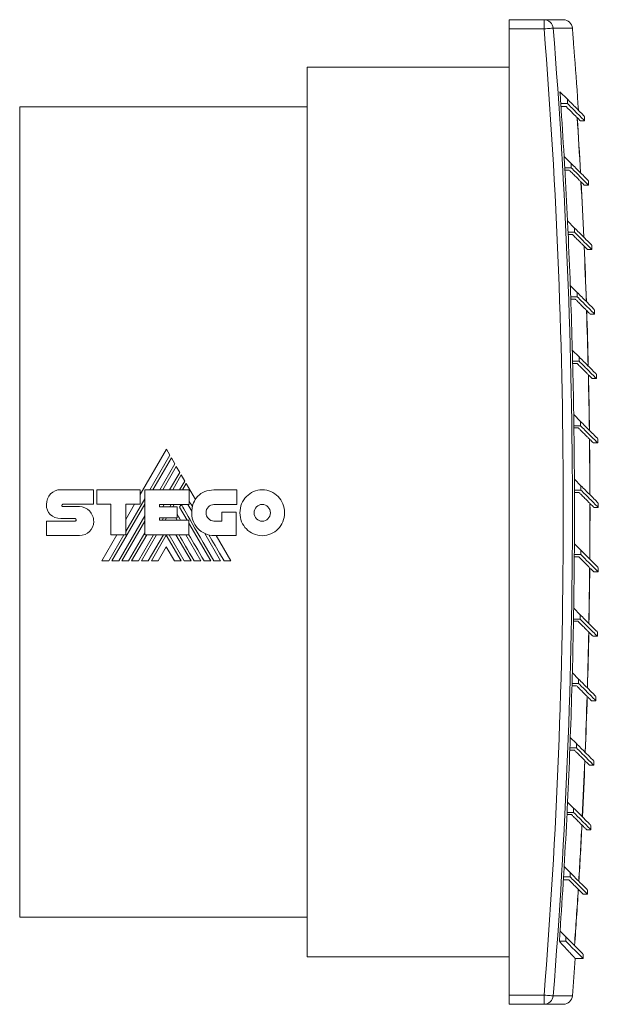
# Model space of a CAD drawing. Header units: millimetres. Extents: x -169 to 690, y -95 to 425.
# Tile 6 of 6: x 501 to 690, y 103 to 425. Entities that reach past the tile are written whole.
import ezdxf

# ---------------------------------------------------------------- set-up
doc = ezdxf.new("R2010")
doc.units = ezdxf.units.MM
doc.linetypes.add('PHANTOM', pattern=[12.7, 6.35, -1.27, 1.27, -1.27, 1.27, -1.27])
doc.layers.add('___VS___', color=7, linetype='Continuous', lineweight=15)

msp = doc.modelspace()

# ---------------------------------------------------------------- linework, layer by layer
at = {"color": 7, "linetype": 'Continuous', "lineweight": 15}
for p, q in [((660.78, 425.41), (672.24, 425.41)), ((660.78, 422.41), (660.78, 425.41)), ((672.24, 422.41), (672.24, 425.41)), ((672.24, 425.41), (678.52, 425.41)), ((660.78, 422.41), (660.78, 106.41)), ((672.24, 422.41), (660.78, 422.41)), ((681.71, 419.71), (681.71, 419.71)), ((594.78, 409.91), (660.78, 409.91)), ((594.78, 118.91), (594.78, 409.91)), ((677.44, 401.84), (679.85, 399.44)), ((679.85, 399.44), (679.85, 398.02)), ((594.78, 396.91), (500.78, 396.91)), ((500.78, 264.41), (500.78, 396.91)), ((679.85, 398.02), (677.7, 398.02)), ((679.45, 397.01), (677.77, 397.01)), ((685.51, 392.36), (685.51, 393.78)), ((684.01, 392.36), (685.51, 392.36)), ((678.79, 380.72), (681.15, 378.36)), ((681.15, 376.95), (679.01, 376.95)), ((681.15, 378.36), (681.15, 376.95)), ((679.05, 376.21), (680.47, 376.21)), ((685.38, 371.29), (686.81, 371.29)), ((686.81, 371.29), (686.81, 372.7)), ((679.91, 359.6), (682.23, 357.28)), ((682.23, 355.87), (680.09, 355.87)), ((680.12, 355.14), (681.55, 355.14)), ((682.23, 357.28), (682.23, 355.87)), ((687.89, 350.21), (687.89, 351.62)), ((686.46, 350.21), (687.89, 350.21)), ((680.81, 338.48), (683.09, 336.21)), ((683.09, 336.21), (683.09, 334.79)), ((683.09, 334.79), (680.94, 334.79)), ((680.97, 334.06), (682.41, 334.06)), ((687.32, 329.13), (688.75, 329.13)), ((688.75, 329.13), (688.75, 330.55)), ((681.48, 317.37), (683.72, 315.13)), ((683.72, 313.72), (681.57, 313.72)), ((681.59, 312.98), (683.04, 312.98)), ((683.72, 315.13), (683.72, 313.72)), ((689.38, 308.05), (689.38, 309.47)), ((687.95, 308.05), (689.38, 308.05)), ((681.93, 296.25), (684.13, 294.05)), ((684.13, 294.05), (684.13, 292.64)), ((684.13, 292.64), (681.98, 292.64)), ((681.99, 291.9), (683.45, 291.9)), ((688.36, 286.98), (689.79, 286.98)), ((689.79, 286.98), (689.79, 288.39)), ((548.75, 284.93), (540.22, 270.17)), ((549.88, 282.98), (548.75, 284.93)), ((543.34, 271.65), (549.88, 282.98)), ((550.39, 282.1), (544.35, 271.65)), ((546.57, 271.65), (551.5, 280.18)), ((551.5, 280.18), (550.39, 282.1)), ((551.99, 279.31), (547.58, 271.65)), ((549.81, 271.65), (553.12, 277.38)), ((553.12, 277.38), (551.99, 279.31)), ((553.62, 276.52), (550.81, 271.65)), ((553.07, 271.65), (554.75, 274.54)), ((554.75, 274.54), (553.62, 276.52)), ((555.24, 273.71), (554.05, 271.65)), ((558.22, 268.53), (555.24, 273.71)), ((682.15, 275.13), (684.31, 272.98)), ((514.21, 271.71), (524.93, 271.71)), ((524.93, 271.71), (524.93, 266.93)), ((525.99, 266.93), (525.99, 271.69)), ((525.99, 271.69), (540.22, 271.69)), ((540.22, 271.69), (540.22, 266.97)), ((541.66, 256.92), (541.66, 271.65)), ((541.66, 271.65), (556.19, 271.65)), ((556.19, 271.65), (556.19, 266.89)), ((564.31, 271.61), (571.76, 271.61)), ((571.76, 271.61), (571.76, 266.83)), ((684.31, 271.56), (682.17, 271.56)), ((682.17, 270.83), (683.63, 270.83)), ((684.31, 272.98), (684.31, 271.56)), ((535.47, 258.03), (541.66, 268.74)), ((689.97, 265.9), (689.97, 267.31)), ((500.78, 131.91), (500.78, 264.41)), ((514.83, 266.93), (524.93, 266.93)), ((514.85, 266.19), (520.29, 266.19)), ((530.61, 266.93), (525.99, 266.93)), ((530.61, 256.92), (530.61, 266.93)), ((530.93, 248.41), (541.66, 266.99)), ((540.22, 266.97), (535.47, 266.97)), ((535.47, 256.92), (535.47, 266.97)), ((538.37, 266.97), (535.47, 261.96)), ((546.48, 266.89), (556.19, 266.89)), ((546.48, 266.89), (546.48, 266.11)), ((546.48, 266.11), (552.27, 266.11)), ((547.6, 266.11), (548.06, 266.89)), ((549.86, 266.11), (550.31, 266.89)), ((550.85, 266.11), (551.3, 266.89)), ((552.27, 266.11), (552.27, 262.51)), ((553.07, 266.04), (553.56, 266.89)), ((553.07, 266.04), (555.53, 261.78)), ((555.8, 266.89), (557.06, 264.7)), ((571.76, 266.83), (564.31, 266.83)), ((566.88, 261.46), (566.88, 264.31)), ((566.88, 264.31), (571.6, 264.31)), ((571.6, 264.31), (571.6, 256.7)), ((688.54, 265.9), (689.97, 265.9)), ((509.52, 261.44), (518.93, 261.44)), ((518.93, 262.25), (514.22, 262.25)), ((533.15, 248.41), (541.66, 263.14)), ((534.17, 248.41), (541.66, 261.39)), ((546.48, 262.51), (552.27, 262.51)), ((546.48, 262.51), (546.48, 261.78)), ((546.48, 261.78), (556.11, 261.78)), ((547.36, 261.78), (547.77, 262.51)), ((548.35, 261.78), (548.77, 262.51)), ((551.87, 262.51), (552.28, 261.78)), ((556.11, 256.92), (556.11, 261.78)), ((564.31, 261.46), (566.88, 261.46)), ((556.11, 260.78), (563.27, 248.41)), ((520.29, 256.72), (509.52, 256.72)), ((532.56, 256.92), (527.64, 248.41)), ((529.92, 248.41), (534.84, 256.92)), ((530.61, 256.92), (535.47, 256.92)), ((536.37, 248.41), (541.66, 257.55)), ((537.38, 248.41), (542.3, 256.92)), ((539.6, 248.41), (544.54, 256.92)), ((540.62, 248.41), (545.54, 256.92)), ((541.66, 256.92), (556.11, 256.92)), ((542.84, 248.41), (547.78, 256.92)), ((543.85, 248.41), (548.72, 256.86)), ((553.6, 248.41), (548.72, 256.86)), ((554.61, 248.41), (549.67, 256.92)), ((551.88, 256.92), (556.81, 248.41)), ((555.1, 256.92), (560.03, 248.41)), ((561.31, 257.36), (566.49, 248.41)), ((571.6, 256.7), (564.35, 256.7)), ((569.85, 248.41), (565.05, 256.7)), ((548.72, 252.99), (546.05, 248.41)), ((548.72, 252.99), (551.38, 248.41)), ((682.16, 254.02), (684.28, 251.9)), ((684.28, 251.9), (684.28, 250.48)), ((684.28, 250.48), (682.13, 250.48)), ((682.13, 249.75), (683.6, 249.75)), ((688.51, 244.82), (689.94, 244.82)), ((689.94, 244.82), (689.94, 246.24)), ((681.93, 232.91), (684.02, 230.82)), ((681.86, 228.67), (683.34, 228.67)), ((684.02, 229.41), (681.88, 229.41)), ((684.02, 230.82), (684.02, 229.41)), ((688.25, 223.75), (689.68, 223.75)), ((689.68, 223.75), (689.68, 225.16)), ((681.49, 211.79), (683.54, 209.74)), ((683.54, 209.74), (683.54, 208.33)), ((681.37, 207.6), (682.86, 207.6)), ((683.54, 208.33), (681.39, 208.33)), ((689.2, 202.67), (689.2, 204.08)), ((687.77, 202.67), (689.2, 202.67)), ((680.82, 190.68), (682.83, 188.67)), ((682.83, 187.25), (680.69, 187.25)), ((682.83, 188.67), (682.83, 187.25)), ((680.66, 186.52), (682.15, 186.52)), ((687.06, 181.59), (688.49, 181.59)), ((688.49, 181.59), (688.49, 183.01)), ((679.93, 169.57), (681.9, 167.59)), ((681.9, 167.59), (681.9, 166.18)), ((679.73, 165.44), (681.22, 165.44)), ((681.9, 166.18), (679.76, 166.18)), ((687.56, 160.52), (687.56, 161.93)), ((686.13, 160.52), (687.56, 160.52)), ((678.81, 148.46), (680.75, 146.51)), ((680.75, 145.1), (678.61, 145.1)), ((680.75, 146.51), (680.75, 145.1)), ((678.55, 144.09), (680.35, 144.09)), ((684.99, 139.44), (686.41, 139.44)), ((686.41, 139.44), (686.41, 140.85)), ((500.78, 131.91), (594.78, 131.91)), ((677.47, 127.35), (679.38, 125.44)), ((679.38, 124.02), (677.24, 124.02)), ((679.38, 125.44), (679.38, 124.02)), ((685.04, 118.36), (685.04, 119.78)), ((594.78, 118.91), (660.78, 118.91)), ((682.42, 118.36), (685.04, 118.36)), ((660.78, 106.41), (672.24, 106.41)), ((660.78, 103.41), (660.78, 106.41)), ((672.24, 103.41), (672.24, 106.41)), ((672.24, 103.41), (660.78, 103.41)), ((678.52, 103.41), (672.24, 103.41))]:
    msp.add_line(p, q, dxfattribs=at)
at = {"color": 8, "linetype": 'Continuous', "lineweight": 15}
for p, q in [((681.51, 422.65), (675.22, 422.65)), ((681.71, 419.73), (681.74, 419.73)), ((681.71, 419.73), (681.71, 419.71)), ((682.19, 413.41), (682.19, 413.39)), ((675.22, 106.17), (681.51, 106.17))]:
    msp.add_line(p, q, dxfattribs=at)
at = {"color": 7, "linetype": 'Continuous', "lineweight": 15, "flags": 128}
for points in [[(675.22, 422.65), (675.12, 422.64), (674.93, 422.62), (674.64, 422.6), (674.27, 422.57), (673.83, 422.54), (673.33, 422.5), (672.79, 422.45), (672.24, 422.41)], [(567.59, 248.41), (566.08, 251), (564.68, 253.42), (563.64, 255.21), (562.67, 256.89)], [(675.22, 106.17), (675.12, 106.18), (674.93, 106.2), (674.64, 106.22), (674.27, 106.25), (673.83, 106.28), (673.33, 106.32), (672.79, 106.37), (672.24, 106.41)]]:
    msp.add_lwpolyline(points, dxfattribs=at)
at = {"color": 8, "linetype": 'Continuous', "lineweight": 15, "flags": 128}
msp.add_lwpolyline([(682.22, 413.39), (682.22, 413.39), (682.22, 413.39), (682.21, 413.39), (682.19, 413.39)], dxfattribs=at)
at = {"color": 7, "linetype": 'Continuous', "lineweight": 15}
for centre, radius, start, end in [((672.23, 422.42), 2.99, 4.4385, 89.9189), ((678.52, 422.41), 3, 4.5379, 90), ((-1312.22, 264.41), 1990.74, 355.44779, 4.55221), ((-1312.22, 264.41), 1993.73, 355.44779, 4.55221), ((-1312.22, 264.41), 2000, 4.45417, 4.53791), ((681.44, 419.71), 0.3, 338.7344, 4.4542), ((-1312.22, 264.41), 1999.97, 4.29516, 4.43125), ((681.92, 413.37), 0.3, 4.2719, 28.0355), ((-1312.22, 264.41), 2000, 3.76762, 4.27194), ((-1312.22, 264.41), 1994.4, 3.84134, 3.95136), ((-1312.22, 264.41), 1994.4, 3.34337, 3.84134), ((-1312.22, 264.41), 1999.44, 3.18156, 3.69915), ((-1312.22, 264.41), 1999.48, 3.18007, 3.69764), ((-1312.22, 264.41), 1994.4, 3.23468, 3.34337), ((-1312.22, 264.41), 1994.4, 2.73578, 3.23468), ((-1312.22, 264.41), 1999.44, 2.57738, 3.09568), ((-1312.22, 264.41), 1999.48, 2.57592, 3.09419), ((-1312.22, 264.41), 1994.4, 2.62838, 2.73578), ((-1312.22, 264.41), 1994.4, 2.12853, 2.62838), ((-1312.22, 264.41), 1999.44, 1.97345, 2.49249), ((-1312.22, 264.41), 1999.48, 1.97203, 2.49103), ((-1312.22, 264.41), 1994.4, 2.02237, 2.12853), ((-1312.22, 264.41), 1994.4, 1.52155, 2.02237), ((-1312.22, 264.41), 1999.44, 1.36972, 1.88953), ((-1312.22, 264.41), 1999.48, 1.36832, 1.8881), ((-1312.22, 264.41), 1994.4, 1.41659, 1.52155), ((-1312.22, 264.41), 1994.4, 0.91477, 1.41659), ((-1312.22, 264.41), 1999.44, 0.76611, 1.28672), ((-1312.22, 264.41), 1999.48, 0.76474, 1.28533), ((-1312.22, 264.41), 1994.4, 0.81097, 0.91477), ((-1312.22, 264.41), 1994.4, 0.30811, 0.81097), ((-1312.22, 264.41), 1999.44, 0.16256, 0.68401), ((-1312.22, 264.41), 1999.48, 0.16122, 0.68265), ((-1312.22, 264.41), 1994.4, 0.20544, 0.30811), ((-1312.22, 264.41), 1994.4, 359.70151, 0.20544), ((565.18, 264.35), 8.13, 149.0381, 166.8386), ((564.35, 264.02), 7.32, 174.6401, 270), ((-1312.22, 264.41), 1999.44, 359.559, 0.08134), ((-1312.22, 264.41), 1999.48, 359.55769, 0.08), ((-1312.22, 264.41), 1994.4, 359.59994, 359.70151), ((-1312.22, 264.41), 1994.4, 359.0949, 359.59994), ((-1312.22, 264.41), 1999.44, 358.95537, 359.47862), ((-1312.22, 264.41), 1999.48, 358.95408, 359.47731), ((-1312.22, 264.41), 1994.4, 358.99438, 359.0949), ((-1312.22, 264.41), 1994.4, 358.48821, 358.99438), ((-1312.22, 264.41), 1999.44, 358.3516, 358.87581), ((-1312.22, 264.41), 1999.48, 358.35034, 358.87453), ((-1312.22, 264.41), 1994.4, 358.38872, 358.48821), ((-1312.22, 264.41), 1994.4, 357.88137, 358.38872), ((-1312.22, 264.41), 1999.44, 357.74762, 358.27283), ((-1312.22, 264.41), 1999.48, 357.74639, 358.27158), ((-1312.22, 264.41), 1994.4, 357.78288, 357.88137), ((-1312.22, 264.41), 1994.4, 357.27431, 357.78288), ((-1312.22, 264.41), 1999.44, 357.14337, 357.66963), ((-1312.22, 264.41), 1999.48, 357.14217, 357.6684), ((-1312.22, 264.41), 1994.4, 357.17678, 357.27431), ((-1312.22, 264.41), 1994.4, 356.66696, 357.17678), ((-1312.22, 264.41), 1999.44, 356.53878, 357.06612), ((-1312.22, 264.41), 1999.48, 356.5376, 357.06492), ((-1312.22, 264.41), 1994.4, 356.57037, 356.66696), ((-1312.22, 264.41), 1994.4, 356.05926, 356.57037), ((-1312.22, 264.41), 1999.44, 355.93379, 356.46226), ((-1312.22, 264.41), 1999.48, 355.93263, 356.46108), ((-1312.22, 264.41), 1994.4, 355.96358, 356.05926), ((-1312.22, 264.41), 2000, 355.46209, 355.81246), ((672.23, 106.4), 2.99, 270.0809, 355.5617), ((678.52, 106.41), 3, 270, 355.4621)]:
    msp.add_arc(centre, radius, start, end, dxfattribs=at)
for points, knots in [([(681.77, 418.93), (681.76, 418.99), (681.75, 419.14), (681.74, 419.37), (681.72, 419.57), (681.71, 419.69), (681.71, 419.7), (681.71, 419.71)], [0, 0, 0, 0, 0.161409, 0.402861, 0.64366, 0.884182, 1, 1, 1, 1]), ([(682.19, 413.43), (682.19, 413.45), (682.18, 413.51), (682.17, 413.68), (682.15, 413.92), (682.14, 414.11), (682.13, 414.2)], [0, 0, 0, 0, 0.207827, 0.471306, 0.735668, 1, 1, 1, 1]), ([(682.19, 413.42), (682.19, 413.42), (682.19, 413.42), (682.19, 413.41), (682.19, 413.41), (682.19, 413.41), (682.19, 413.42), (682.19, 413.43)], [0, 0, 0, 0, 0.037926, 0.123324, 0.257462, 0.522982, 1, 1, 1, 1]), ([(685.39, 393.89), (685.42, 393.87), (685.48, 393.8), (684.58, 394.7), (682.82, 396.46), (680.84, 398.45), (679.85, 399.44)], [0, 0, 0, 0, 0.14294, 0.428604, 0.714201, 1, 1, 1, 1]), ([(679.45, 397.01), (680.25, 396.21), (681.84, 394.62), (683.28, 393.17), (684.05, 392.41), (684.02, 392.44), (684.01, 392.45)], [0, 0, 0, 0, 0.279729, 0.559723, 0.839878, 1, 1, 1, 1]), ([(679.85, 398.02), (680.82, 397.05), (682.76, 395.11), (684.52, 393.35), (685.46, 392.42), (685.42, 392.46), (685.4, 392.47)], [0, 0, 0, 0, 0.27967, 0.559662, 0.839852, 1, 1, 1, 1]), ([(686.7, 372.82), (686.72, 372.79), (686.79, 372.72), (685.89, 373.63), (684.13, 375.39), (682.14, 377.37), (681.15, 378.36)], [0, 0, 0, 0, 0.14294, 0.428604, 0.714201, 1, 1, 1, 1]), ([(681.15, 376.95), (682.12, 375.97), (684.07, 374.03), (685.82, 372.27), (686.76, 371.34), (686.72, 371.38), (686.7, 371.39)], [0, 0, 0, 0, 0.27967, 0.559662, 0.839852, 1, 1, 1, 1]), ([(680.47, 376.21), (680.68, 376), (681.3, 375.38), (682.22, 374.47), (683.16, 373.52), (683.94, 372.75), (684.55, 372.13), (685.01, 371.68), (685.29, 371.4), (685.41, 371.27), (685.39, 371.3), (685.38, 371.3)], [0, 0, 0, 0, 0.06441, 0.193232, 0.322053, 0.450875, 0.579697, 0.708518, 0.83734, 0.966162, 1, 1, 1, 1]), ([(681.55, 355.14), (681.76, 354.93), (682.38, 354.31), (683.29, 353.39), (684.24, 352.45), (685.02, 351.67), (685.63, 351.05), (686.09, 350.6), (686.37, 350.32), (686.49, 350.2), (686.47, 350.22), (686.46, 350.22)], [0, 0, 0, 0, 0.06441, 0.193232, 0.322053, 0.450875, 0.579697, 0.708518, 0.83734, 0.966162, 1, 1, 1, 1]), ([(687.78, 351.74), (687.8, 351.72), (687.87, 351.65), (686.96, 352.55), (685.2, 354.31), (683.22, 356.29), (682.23, 357.28)], [0, 0, 0, 0, 0.14294, 0.428604, 0.714201, 1, 1, 1, 1]), ([(682.23, 355.87), (683.2, 354.9), (685.15, 352.95), (686.9, 351.2), (687.84, 350.26), (687.8, 350.3), (687.78, 350.32)], [0, 0, 0, 0, 0.27967, 0.559662, 0.839852, 1, 1, 1, 1]), ([(688.63, 330.66), (688.65, 330.64), (688.72, 330.57), (687.82, 331.47), (686.06, 333.23), (684.08, 335.21), (683.09, 336.21)], [0, 0, 0, 0, 0.14294, 0.428604, 0.714201, 1, 1, 1, 1]), ([(682.41, 334.06), (682.61, 333.85), (683.23, 333.23), (684.15, 332.31), (685.09, 331.37), (685.87, 330.59), (686.49, 329.98), (686.94, 329.52), (687.22, 329.24), (687.34, 329.12), (687.32, 329.14), (687.32, 329.15)], [0, 0, 0, 0, 0.0644099, 0.1932316, 0.3220532, 0.4508749, 0.5796967, 0.7085184, 0.8373401, 0.9661617, 1, 1, 1, 1]), ([(683.09, 334.79), (684.06, 333.82), (686, 331.88), (687.76, 330.12), (688.69, 329.19), (688.65, 329.23), (688.64, 329.24)], [0, 0, 0, 0, 0.27967, 0.559662, 0.839852, 1, 1, 1, 1]), ([(683.04, 312.98), (683.24, 312.77), (683.87, 312.15), (684.78, 311.24), (685.73, 310.29), (686.5, 309.51), (687.12, 308.9), (687.57, 308.44), (687.85, 308.17), (687.98, 308.04), (687.95, 308.07), (687.95, 308.07)], [0, 0, 0, 0, 0.06441, 0.193232, 0.322053, 0.450875, 0.579697, 0.708518, 0.83734, 0.966162, 1, 1, 1, 1]), ([(689.26, 309.58), (689.29, 309.56), (689.35, 309.49), (688.45, 310.4), (686.69, 312.16), (684.71, 314.14), (683.72, 315.13)], [0, 0, 0, 0, 0.14294, 0.428604, 0.714201, 1, 1, 1, 1]), ([(683.72, 313.72), (684.69, 312.74), (686.63, 310.8), (688.39, 309.04), (689.33, 308.11), (689.28, 308.15), (689.27, 308.16)], [0, 0, 0, 0, 0.27967, 0.559662, 0.839852, 1, 1, 1, 1]), ([(689.67, 288.51), (689.69, 288.48), (689.76, 288.42), (688.86, 289.32), (687.1, 291.08), (685.12, 293.06), (684.13, 294.05)], [0, 0, 0, 0, 0.14294, 0.428604, 0.714201, 1, 1, 1, 1]), ([(683.45, 291.9), (683.65, 291.7), (684.28, 291.08), (685.19, 290.16), (686.13, 289.22), (686.91, 288.44), (687.53, 287.82), (687.98, 287.37), (688.26, 287.09), (688.39, 286.97), (688.36, 286.99), (688.36, 286.99)], [0, 0, 0, 0, 0.06441, 0.193232, 0.322053, 0.450875, 0.579697, 0.708518, 0.83734, 0.966162, 1, 1, 1, 1]), ([(684.13, 292.64), (685.1, 291.67), (687.04, 289.72), (688.8, 287.97), (689.73, 287.03), (689.69, 287.07), (689.68, 287.09)], [0, 0, 0, 0, 0.27967, 0.559662, 0.839852, 1, 1, 1, 1]), ([(683.63, 270.83), (683.84, 270.62), (684.46, 270), (685.38, 269.08), (686.32, 268.14), (687.1, 267.36), (687.71, 266.75), (688.17, 266.29), (688.45, 266.01), (688.57, 265.89), (688.55, 265.91), (688.54, 265.92)], [0, 0, 0, 0, 0.06441, 0.193232, 0.322053, 0.450875, 0.579697, 0.708518, 0.83734, 0.966162, 1, 1, 1, 1]), ([(689.86, 267.43), (689.88, 267.41), (689.95, 267.34), (689.05, 268.24), (687.29, 270), (685.31, 271.98), (684.31, 272.98)], [0, 0, 0, 0, 0.14294, 0.428604, 0.714201, 1, 1, 1, 1]), ([(684.31, 271.56), (685.29, 270.59), (687.23, 268.65), (688.99, 266.89), (689.92, 265.95), (689.88, 266), (689.87, 266.01)], [0, 0, 0, 0, 0.27967, 0.559662, 0.839852, 1, 1, 1, 1]), ([(689.82, 246.35), (689.85, 246.33), (689.91, 246.26), (689.01, 247.16), (687.25, 248.92), (685.27, 250.91), (684.28, 251.9)], [0, 0, 0, 0, 0.14294, 0.428604, 0.714201, 1, 1, 1, 1]), ([(683.6, 249.75), (683.8, 249.54), (684.43, 248.92), (685.34, 248.01), (686.29, 247.06), (687.06, 246.28), (687.68, 245.67), (688.13, 245.21), (688.41, 244.94), (688.54, 244.81), (688.51, 244.83), (688.51, 244.84)], [0, 0, 0, 0, 0.06441, 0.193232, 0.322053, 0.450875, 0.579697, 0.708518, 0.83734, 0.966162, 1, 1, 1, 1]), ([(684.28, 250.48), (685.25, 249.51), (687.19, 247.57), (688.95, 245.81), (689.88, 244.88), (689.84, 244.92), (689.83, 244.93)], [0, 0, 0, 0, 0.27967, 0.559662, 0.839852, 1, 1, 1, 1]), ([(683.34, 228.67), (683.55, 228.47), (684.17, 227.84), (685.08, 226.93), (686.03, 225.99), (686.8, 225.21), (687.42, 224.59), (687.87, 224.14), (688.15, 223.86), (688.28, 223.74), (688.25, 223.76), (688.25, 223.76)], [0, 0, 0, 0, 0.06441, 0.193232, 0.322053, 0.450875, 0.579697, 0.708518, 0.83734, 0.966162, 1, 1, 1, 1]), ([(689.56, 225.28), (689.59, 225.25), (689.65, 225.19), (688.75, 226.09), (686.99, 227.85), (685.01, 229.83), (684.02, 230.82)], [0, 0, 0, 0, 0.14294, 0.428604, 0.714201, 1, 1, 1, 1]), ([(684.02, 229.41), (684.99, 228.44), (686.93, 226.49), (688.69, 224.73), (689.63, 223.8), (689.58, 223.84), (689.57, 223.86)], [0, 0, 0, 0, 0.27967, 0.559662, 0.839852, 1, 1, 1, 1]), ([(689.08, 204.2), (689.1, 204.18), (689.17, 204.11), (688.27, 205.01), (686.51, 206.77), (684.53, 208.75), (683.54, 209.74)], [0, 0, 0, 0, 0.14294, 0.428604, 0.714201, 1, 1, 1, 1]), ([(682.86, 207.6), (683.06, 207.39), (683.68, 206.77), (684.6, 205.85), (685.54, 204.91), (686.32, 204.13), (686.94, 203.52), (687.39, 203.06), (687.67, 202.78), (687.79, 202.66), (687.77, 202.68), (687.77, 202.69)], [0, 0, 0, 0, 0.06441, 0.193232, 0.322053, 0.450875, 0.579697, 0.708518, 0.83734, 0.966162, 1, 1, 1, 1]), ([(683.54, 208.33), (684.51, 207.36), (686.45, 205.41), (688.21, 203.66), (689.14, 202.72), (689.1, 202.76), (689.09, 202.78)], [0, 0, 0, 0, 0.27967, 0.559662, 0.839852, 1, 1, 1, 1]), ([(688.38, 183.12), (688.4, 183.1), (688.47, 183.03), (687.57, 183.93), (685.81, 185.69), (683.82, 187.68), (682.83, 188.67)], [0, 0, 0, 0, 0.14294, 0.428604, 0.714201, 1, 1, 1, 1]), ([(682.83, 187.25), (683.8, 186.28), (685.75, 184.34), (687.5, 182.58), (688.44, 181.65), (688.4, 181.69), (688.38, 181.7)], [0, 0, 0, 0, 0.27967, 0.559662, 0.839852, 1, 1, 1, 1]), ([(682.15, 186.52), (682.36, 186.31), (682.98, 185.69), (683.9, 184.78), (684.84, 183.83), (685.62, 183.05), (686.23, 182.44), (686.69, 181.98), (686.97, 181.7), (687.09, 181.58), (687.07, 181.6), (687.06, 181.61)], [0, 0, 0, 0, 0.06441, 0.193232, 0.322053, 0.450875, 0.579697, 0.708518, 0.83734, 0.966162, 1, 1, 1, 1]), ([(687.45, 162.05), (687.47, 162.02), (687.54, 161.96), (686.64, 162.86), (684.88, 164.62), (682.9, 166.6), (681.9, 167.59)], [0, 0, 0, 0, 0.14294, 0.428604, 0.714201, 1, 1, 1, 1]), ([(681.22, 165.44), (681.43, 165.24), (682.05, 164.61), (682.97, 163.7), (683.91, 162.75), (684.69, 161.98), (685.3, 161.36), (685.76, 160.91), (686.04, 160.63), (686.16, 160.5), (686.14, 160.53), (686.13, 160.53)], [0, 0, 0, 0, 0.06441, 0.193232, 0.322053, 0.450875, 0.579697, 0.708518, 0.83734, 0.966162, 1, 1, 1, 1]), ([(681.9, 166.18), (682.87, 165.21), (684.82, 163.26), (686.58, 161.5), (687.51, 160.57), (687.47, 160.61), (687.45, 160.63)], [0, 0, 0, 0, 0.27967, 0.559662, 0.839852, 1, 1, 1, 1]), ([(686.3, 140.97), (686.32, 140.95), (686.39, 140.88), (685.49, 141.78), (683.73, 143.54), (681.74, 145.52), (680.75, 146.51)], [0, 0, 0, 0, 0.14294, 0.428604, 0.714201, 1, 1, 1, 1]), ([(680.75, 145.1), (681.72, 144.13), (683.67, 142.18), (685.42, 140.43), (686.36, 139.49), (686.32, 139.53), (686.3, 139.55)], [0, 0, 0, 0, 0.27967, 0.559662, 0.839852, 1, 1, 1, 1]), ([(680.35, 144.09), (680.55, 143.89), (681.15, 143.28), (682.04, 142.4), (682.95, 141.49), (683.69, 140.75), (684.27, 140.17), (684.69, 139.75), (684.92, 139.51), (685.02, 139.41), (685, 139.44), (684.99, 139.44)], [0, 0, 0, 0, 0.066317, 0.198955, 0.331592, 0.464229, 0.596866, 0.729503, 0.86214, 0.994777, 1, 1, 1, 1]), ([(677.24, 124.02), (677.38, 123.86), (677.82, 123.38), (678.5, 122.65), (679.24, 121.84), (679.9, 121.12), (680.49, 120.48), (681, 119.93), (681.43, 119.46), (681.73, 119.13), (681.93, 118.92), (682.11, 118.73), (682.28, 118.54), (682.4, 118.41), (682.45, 118.35), (682.44, 118.37), (682.43, 118.37)], [0, 0, 0, 0, 0.042924, 0.128773, 0.214621, 0.30047, 0.386319, 0.472167, 0.558016, 0.643865, 0.686789, 0.729713, 0.815561, 0.90141, 0.987259, 1, 1, 1, 1]), ([(684.92, 119.89), (684.94, 119.87), (685.01, 119.8), (684.11, 120.7), (682.35, 122.46), (680.37, 124.45), (679.38, 125.44)], [0, 0, 0, 0, 0.14294, 0.428604, 0.714201, 1, 1, 1, 1]), ([(679.38, 124.02), (680.35, 123.05), (682.29, 121.11), (684.05, 119.35), (684.98, 118.42), (684.94, 118.46), (684.93, 118.47)], [0, 0, 0, 0, 0.27967, 0.559662, 0.839852, 1, 1, 1, 1])]:
    msp.add_open_spline(points, degree=3, knots=knots, dxfattribs=at)
at = {"color": 8, "linetype": 'Continuous', "lineweight": 15}
msp.add_open_spline([(682.19, 413.39), (682.19, 413.39), (682.19, 413.39), (682.19, 413.42), (682.19, 413.43)], degree=3, knots=[0, 0, 0, 0, 0.754479, 1, 1, 1, 1], dxfattribs=at)
at = {"color": 7, "linetype": 'Continuous', "lineweight": 15}
for points in [[(510.89, 270.3), (511.74, 271.17), (512.91, 271.71), (514.21, 271.71)], [(559.05, 269.6), (560.26, 270.85), (562.02, 271.61), (564.31, 271.61)], [(574.92, 269.47), (576.24, 270.83), (578.06, 271.67), (580.08, 271.67)], [(580.08, 271.67), (582.09, 271.67), (583.92, 270.83), (585.25, 269.47)], [(509.52, 266.9), (509.52, 268.22), (510.04, 269.43), (510.89, 270.3)], [(557.27, 266.2), (556.84, 266.94), (556.48, 267.56), (556.19, 268.07)], [(558.22, 268.53), (558.46, 268.92), (558.73, 269.27), (559.05, 269.6)], [(572.78, 264.16), (572.78, 266.23), (573.6, 268.11), (574.92, 269.47)], [(585.25, 269.47), (586.57, 268.11), (587.39, 266.23), (587.39, 264.16)], [(510.76, 263.57), (509.97, 264.35), (509.5, 265.46), (509.52, 266.9)], [(514.64, 266.83), (514.58, 266.75), (514.54, 266.63), (514.54, 266.52)], [(514.54, 266.52), (514.54, 266.43), (514.58, 266.34), (514.63, 266.28)], [(514.63, 266.28), (514.69, 266.22), (514.77, 266.19), (514.85, 266.19)], [(514.83, 266.93), (514.76, 266.93), (514.69, 266.89), (514.64, 266.83)], [(520.29, 266.19), (521.58, 266.19), (522.76, 265.63), (523.6, 264.74)], [(523.6, 264.74), (524.46, 263.84), (524.99, 262.61), (524.99, 261.27)], [(564.29, 248.41), (557.46, 260.16), (553.9, 266.32), (553.59, 266.89)], [(557.06, 264.7), (557.09, 265.22), (557.16, 265.72), (557.27, 266.2)], [(562.47, 266.05), (562, 265.57), (561.71, 264.9), (561.71, 264.16)], [(561.71, 264.16), (561.71, 263.41), (562, 262.73), (562.47, 262.25)], [(564.31, 266.83), (563.59, 266.83), (562.94, 266.53), (562.47, 266.05)], [(574.91, 258.86), (573.6, 260.21), (572.78, 262.08), (572.78, 264.16)], [(578.2, 266.11), (577.72, 265.61), (577.42, 264.92), (577.42, 264.16)], [(577.42, 264.16), (577.42, 263.4), (577.72, 262.7), (578.2, 262.21)], [(580.08, 266.91), (579.34, 266.91), (578.68, 266.6), (578.2, 266.11)], [(581.96, 266.1), (581.48, 266.6), (580.81, 266.91), (580.08, 266.91)], [(582.75, 264.16), (582.75, 264.92), (582.45, 265.61), (581.96, 266.1)], [(581.96, 262.21), (582.45, 262.71), (582.75, 263.4), (582.75, 264.16)], [(587.39, 264.16), (587.39, 262.09), (586.57, 260.22), (585.25, 258.86)], [(514.22, 262.25), (512.86, 262.28), (511.62, 262.72), (510.76, 263.57)], [(519.14, 262.13), (519.09, 262.2), (519.01, 262.25), (518.93, 262.25)], [(518.93, 261.44), (519.02, 261.44), (519.1, 261.48), (519.16, 261.55)], [(519.26, 261.81), (519.26, 261.93), (519.22, 262.05), (519.14, 262.13)], [(519.16, 261.55), (519.22, 261.61), (519.26, 261.71), (519.26, 261.81)], [(524.99, 261.27), (524.99, 259.97), (524.47, 258.85), (523.64, 258.04)], [(553.32, 261.78), (552.86, 262.58), (552.51, 263.19), (552.27, 263.62)], [(562.47, 262.25), (562.94, 261.76), (563.59, 261.46), (564.31, 261.46)], [(578.2, 262.21), (578.68, 261.71), (579.34, 261.4), (580.08, 261.4)], [(580.08, 261.4), (580.81, 261.4), (581.48, 261.71), (581.96, 262.21)], [(523.64, 258.04), (522.78, 257.21), (521.6, 256.72), (520.29, 256.72)], [(580.08, 256.66), (578.06, 256.66), (576.23, 257.5), (574.91, 258.86)], [(585.25, 258.86), (583.93, 257.5), (582.09, 256.66), (580.08, 256.66)], [(557.82, 248.41), (555.75, 251.98), (554.11, 254.82), (552.89, 256.92)], [(561.05, 248.41), (559.09, 251.79), (557.44, 254.64), (556.11, 256.94)]]:
    msp.add_open_spline(points, degree=3, dxfattribs=at)
at = {"layer": '___VS___', "linetype": 'PHANTOM'}
for p, q in [((509.52, 261.44), (509.52, 256.72)), ((527.64, 248.41), (529.92, 248.41)), ((530.93, 248.41), (533.15, 248.41)), ((534.17, 248.41), (536.37, 248.41)), ((537.38, 248.41), (539.6, 248.41)), ((540.62, 248.41), (542.84, 248.41)), ((543.85, 248.41), (546.05, 248.41)), ((551.38, 248.41), (553.6, 248.41)), ((554.61, 248.41), (556.81, 248.41)), ((557.82, 248.41), (560.03, 248.41)), ((561.05, 248.41), (563.27, 248.41)), ((564.29, 248.41), (566.49, 248.41)), ((567.59, 248.41), (569.85, 248.41))]:
    msp.add_line(p, q, dxfattribs=at)

doc.saveas('drawing.dxf')
